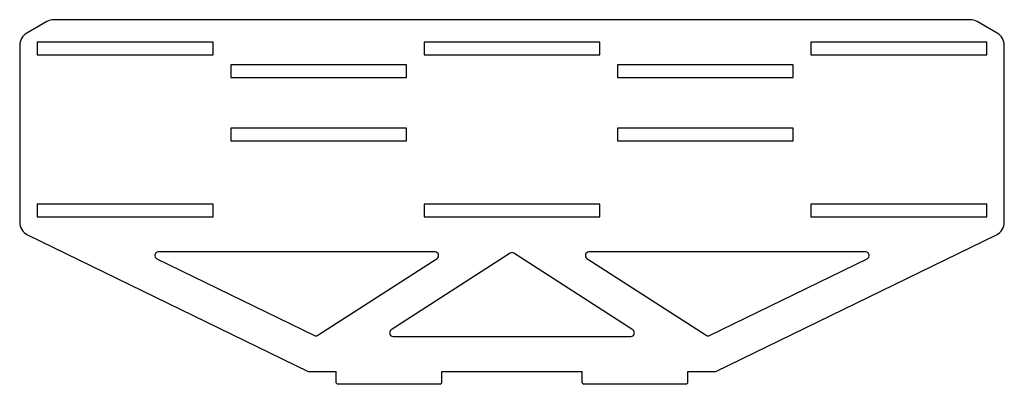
# Model space of a CAD drawing. Header units: millimetres. Extents: x 446 to 1846, y 259 to 777.
import ezdxf

# ---------------------------------------------------------------- set-up
doc = ezdxf.new("R2010")
doc.units = ezdxf.units.MM

msp = doc.modelspace()

# ---------------------------------------------------------------- linework, layer by layer
at = {"color": 7, "linetype": 'Continuous', "lineweight": 25}
for p, q in [((485.2, 774.8), (456.5, 758.2)), ((1797.8, 777.4), (495.2, 777.4)), ((1836.5, 758.2), (1807.8, 774.8)), ((471.5, 745.4), (471.5, 727.4)), ((721.5, 745.4), (471.5, 745.4)), ((721.5, 727.4), (721.5, 745.4)), ((1021.5, 745.4), (1021.5, 727.4)), ((1271.5, 745.4), (1021.5, 745.4)), ((1271.5, 727.4), (1271.5, 745.4)), ((1571.5, 745.4), (1571.5, 727.4)), ((1821.5, 745.4), (1571.5, 745.4)), ((1821.5, 727.4), (1821.5, 745.4)), ((446.5, 740.9), (446.5, 489.9)), ((1846.5, 489.9), (1846.5, 740.9)), ((471.5, 727.4), (721.5, 727.4)), ((1021.5, 727.4), (1271.5, 727.4)), ((1571.5, 727.4), (1821.5, 727.4)), ((996.5, 713.4), (746.5, 713.4)), ((746.5, 713.4), (746.5, 695.4)), ((996.5, 695.4), (996.5, 713.4)), ((1546.5, 713.4), (1296.5, 713.4)), ((1296.5, 713.4), (1296.5, 695.4)), ((1546.5, 695.4), (1546.5, 713.4)), ((746.5, 695.4), (996.5, 695.4)), ((1296.5, 695.4), (1546.5, 695.4)), ((996.5, 623.4), (746.5, 623.4)), ((746.5, 623.4), (746.5, 605.4)), ((996.5, 605.4), (996.5, 623.4)), ((1546.5, 623.4), (1296.5, 623.4)), ((1296.5, 623.4), (1296.5, 605.4)), ((1546.5, 605.4), (1546.5, 623.4)), ((746.5, 605.4), (996.5, 605.4)), ((1296.5, 605.4), (1546.5, 605.4)), ((721.5, 515.4), (471.5, 515.4)), ((471.5, 515.4), (471.5, 497.4)), ((721.5, 497.4), (721.5, 515.4)), ((1271.5, 515.4), (1021.5, 515.4)), ((1021.5, 515.4), (1021.5, 497.4)), ((1271.5, 497.4), (1271.5, 515.4)), ((1821.5, 515.4), (1571.5, 515.4)), ((1571.5, 515.4), (1571.5, 497.4)), ((1821.5, 497.4), (1821.5, 515.4)), ((471.5, 497.4), (721.5, 497.4)), ((1021.5, 497.4), (1271.5, 497.4)), ((1571.5, 497.4), (1821.5, 497.4)), ((457.7, 472), (856.6, 277.4)), ((1436.4, 277.4), (1835.3, 472)), ((641.5, 437.9), (865.6, 328.7)), ((1037.2, 447.4), (643.7, 447.4)), ((870.5, 329), (1040, 438.2)), ((1143.8, 445.7), (974.6, 336.6)), ((1318.3, 336.6), (1149.2, 445.7)), ((1253, 438.2), (1422.5, 329)), ((1649.3, 447.4), (1255.8, 447.4)), ((1427.4, 328.7), (1651.5, 437.9)), ((977.4, 327.4), (1315.6, 327.4)), ((856.6, 277.4), (896.5, 277.4)), ((896.5, 261.4), (896.5, 277.4)), ((1046.5, 277.4), (1246.5, 277.4)), ((1046.5, 261.4), (1046.5, 277.4)), ((1246.5, 261.4), (1246.5, 277.4)), ((1396.5, 277.4), (1436.4, 277.4)), ((1396.5, 261.4), (1396.5, 277.4)), ((896.5, 261.4), (898.5, 259.4)), ((1044.5, 259.4), (898.5, 259.4)), ((1044.5, 259.4), (1046.5, 261.4)), ((1246.5, 261.4), (1248.5, 259.4)), ((1394.5, 259.4), (1248.5, 259.4)), ((1394.5, 259.4), (1396.5, 261.4))]:
    msp.add_line(p, q, dxfattribs=at)
for centre, radius, start, end in [((495.2, 757.4), 20, 90, 120), ((1797.8, 757.4), 20, 60, 90), ((466.5, 740.9), 20, 120, 180), ((1826.5, 740.9), 20, 0, 60), ((466.5, 489.9), 20, 180, 244), ((1826.5, 489.9), 20, 296, 0), ((643.7, 442.4), 5, 90, 244), ((1037.2, 442.4), 5, 302.8112, 90), ((1146.5, 441.5), 5, 57.1888, 122.8112), ((1255.8, 442.4), 5, 90, 237.1888), ((1649.3, 442.4), 5, 296, 90), ((977.4, 332.4), 5, 122.8112, 270), ((1315.6, 332.4), 5, 270, 57.1888), ((867.8, 333.2), 5, 244, 302.8112), ((1425.2, 333.2), 5, 237.1888, 296)]:
    msp.add_arc(centre, radius, start, end, dxfattribs=at)

doc.saveas('drawing.dxf')
